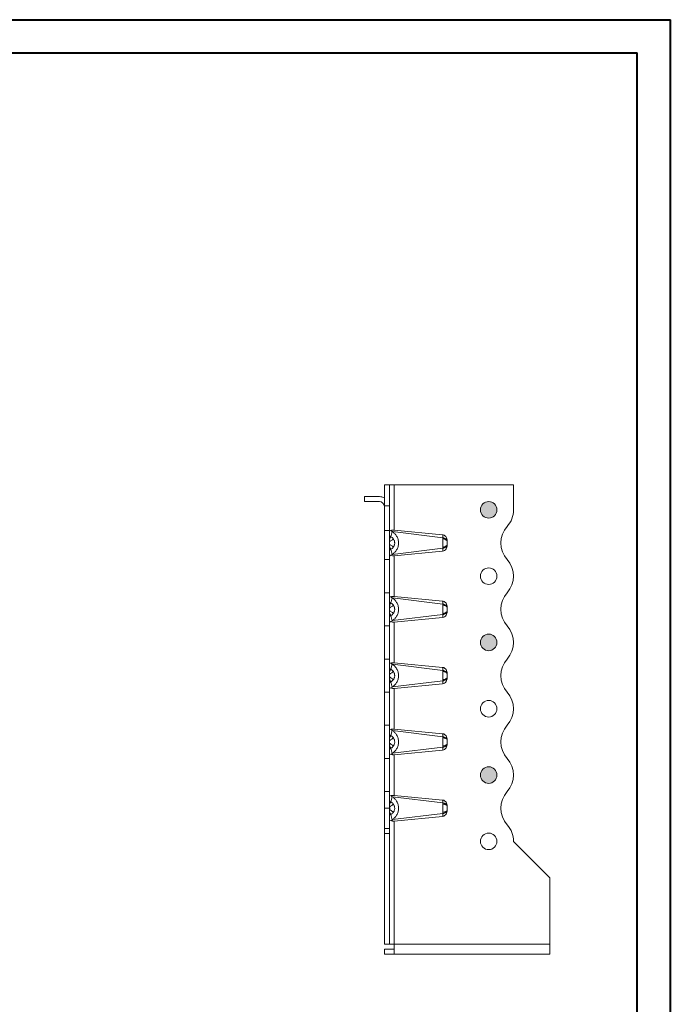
# Model space of a CAD drawing. Header units: millimetres. Extents: x 0 to 210, y 0 to 297.
# Tile 9 of 9: x 112 to 210, y 149 to 297. Entities that reach past the tile are written whole.
import ezdxf

# ---------------------------------------------------------------- set-up
doc = ezdxf.new("R2010")
doc.units = ezdxf.units.MM

msp = doc.modelspace()

# ---------------------------------------------------------------- hatches: boundary and pattern name
at = {"linetype": 'Continuous'}
h = msp.add_hatch(color=7, dxfattribs=at)
edge = h.paths.add_edge_path(flags=0)
edge.add_arc((182.66, 223.29), 1.25, 0, 360)
h = msp.add_hatch(color=7, dxfattribs=at)
edge = h.paths.add_edge_path(flags=0)
edge.add_arc((182.66, 203.29), 1.25, 0, 360)
h = msp.add_hatch(color=7, dxfattribs=at)
edge = h.paths.add_edge_path(flags=0)
edge.add_arc((182.66, 183.29), 1.25, 0, 360)

# ---------------------------------------------------------------- linework, layer by layer
at = {"color": 7, "linetype": 'Continuous', "lineweight": 40}
for p, q in [((0.08, 297.21), (210.08, 297.21)), ((210.08, 0.21), (210.08, 297.21)), ((210.08, 292.21), (210.08, 297.21)), ((10.08, 292.21), (205.08, 292.21)), ((205.08, 5.21), (205.08, 292.21))]:
    msp.add_line(p, q, dxfattribs=at)
at = {"color": 7, "linetype": 'Continuous', "lineweight": 15}
for p, q in [((166.91, 227.04), (167.66, 227.04)), ((166.91, 223.91), (166.91, 227.04)), ((167.66, 227.04), (167.66, 223.91)), ((167.66, 227.04), (168.41, 227.04)), ((168.41, 227.04), (168.41, 220.22)), ((186.41, 227.04), (168.41, 227.04)), ((186.41, 223.29), (186.41, 227.04)), ((163.91, 225.29), (163.91, 224.54)), ((166.16, 225.29), (163.91, 225.29)), ((166.16, 224.54), (163.91, 224.54)), ((167.66, 223.91), (166.91, 223.91)), ((166.91, 220.16), (166.91, 223.91)), ((167.66, 223.91), (167.66, 220.16)), ((167.66, 220.16), (166.91, 220.16)), ((166.91, 215.79), (166.91, 220.16)), ((167.66, 220.16), (167.66, 215.79)), ((168.1, 220.02), (167.9, 219.24)), ((175.73, 219.08), (168.13, 220)), ((168.41, 220.22), (175.71, 219.52)), ((167.9, 219.24), (167.66, 219.36)), ((167.66, 217.22), (167.9, 217.35)), ((167.9, 217.35), (168.1, 216.56)), ((168.13, 216.58), (175.73, 217.5)), ((175.71, 217.06), (168.41, 216.36)), ((167.66, 215.79), (166.91, 215.79)), ((166.91, 210.79), (166.91, 215.79)), ((167.66, 215.79), (167.66, 210.79)), ((168.41, 216.36), (168.41, 210.22)), ((167.66, 210.79), (166.91, 210.79)), ((166.91, 205.79), (166.91, 210.79)), ((167.66, 210.79), (167.66, 205.79)), ((168.1, 210.02), (167.9, 209.24)), ((175.73, 209.08), (168.13, 210)), ((168.41, 210.22), (175.71, 209.52)), ((167.9, 209.24), (167.66, 209.36)), ((167.66, 207.22), (167.9, 207.35)), ((167.9, 207.35), (168.1, 206.56)), ((168.13, 206.58), (175.73, 207.5)), ((175.71, 207.06), (168.41, 206.36)), ((167.66, 205.79), (166.91, 205.79)), ((166.91, 200.79), (166.91, 205.79)), ((167.66, 205.79), (167.66, 200.79)), ((168.41, 206.36), (168.41, 200.22)), ((167.66, 200.79), (166.91, 200.79)), ((166.91, 195.79), (166.91, 200.79)), ((167.66, 200.79), (167.66, 195.79)), ((167.9, 199.24), (167.66, 199.36)), ((168.1, 200.02), (167.9, 199.24)), ((175.73, 199.08), (168.13, 200)), ((168.41, 200.22), (175.71, 199.52)), ((167.66, 197.22), (167.9, 197.35)), ((167.9, 197.35), (168.1, 196.56)), ((168.13, 196.58), (175.73, 197.5)), ((175.71, 197.06), (168.41, 196.36)), ((168.41, 196.36), (168.41, 190.22)), ((167.66, 195.79), (166.91, 195.79)), ((166.91, 190.79), (166.91, 195.79)), ((167.66, 195.79), (167.66, 190.79)), ((167.66, 190.79), (166.91, 190.79)), ((166.91, 185.79), (166.91, 190.79)), ((167.66, 190.79), (167.66, 185.79)), ((168.41, 190.22), (175.71, 189.52)), ((167.9, 189.24), (167.66, 189.36)), ((168.1, 190.02), (167.9, 189.24)), ((175.73, 189.08), (168.13, 190)), ((167.66, 187.22), (167.9, 187.35)), ((167.9, 187.35), (168.1, 186.56)), ((168.13, 186.58), (175.73, 187.5)), ((167.66, 185.79), (166.91, 185.79)), ((166.91, 180.79), (166.91, 185.79)), ((167.66, 185.79), (167.66, 180.79)), ((175.71, 187.06), (168.41, 186.36)), ((168.41, 186.36), (168.41, 180.22)), ((167.66, 180.79), (166.91, 180.79)), ((166.91, 178.29), (166.91, 180.79)), ((167.66, 180.79), (167.66, 178.29)), ((168.1, 180.02), (167.9, 179.24)), ((175.73, 179.08), (168.13, 180)), ((168.41, 180.22), (175.71, 179.52)), ((166.91, 175.21), (166.91, 178.29)), ((167.66, 178.29), (166.91, 178.29)), ((167.9, 179.24), (167.66, 179.36)), ((167.66, 178.29), (167.66, 175.21)), ((167.66, 177.22), (167.9, 177.35)), ((167.9, 177.35), (168.1, 176.56)), ((168.13, 176.58), (175.73, 177.5)), ((175.71, 177.06), (168.41, 176.36)), ((168.41, 176.36), (168.41, 157.79)), ((166.91, 175.21), (167.66, 175.21)), ((166.91, 174.5), (166.91, 175.21)), ((167.66, 174.5), (166.91, 174.5)), ((166.91, 157.79), (166.91, 174.5)), ((167.66, 175.21), (167.66, 174.5)), ((167.66, 174.5), (167.66, 157.79)), ((191.91, 167.79), (186.41, 173.29)), ((191.91, 167.79), (191.91, 157.79)), ((166.91, 157.79), (167.66, 157.79)), ((167.66, 157.79), (168.41, 157.79)), ((191.91, 157.79), (168.41, 157.79)), ((168.41, 157.79), (168.41, 156.29)), ((191.91, 157.79), (191.91, 156.29)), ((166.91, 156.29), (166.91, 157.04)), ((166.91, 157.04), (168.41, 157.04)), ((168.41, 156.29), (166.91, 156.29)), ((168.41, 156.29), (191.91, 156.29))]:
    msp.add_line(p, q, dxfattribs=at)
for centre in [(182.66, 223.29), (182.66, 213.29), (182.66, 203.29), (182.66, 193.29), (182.66, 183.29), (182.66, 173.29)]:
    msp.add_circle(centre, 1.25, dxfattribs=at)
at = {"color": 7, "linetype": 'Continuous', "lineweight": 0}
for centre in [(182.66, 223.29), (182.66, 203.29), (182.66, 183.29)]:
    msp.add_circle(centre, 1.25, dxfattribs=at)
at = {"color": 7, "linetype": 'Continuous', "lineweight": 15}
for centre, radius, start, end in [((166.16, 223.79), 1.5, 60, 90), ((166.16, 223.79), 0.75, 0, 90), ((182.66, 223.29), 3.75, 318.1897, 0), ((188.25, 218.29), 3.75, 138.1897, 221.8103), ((182.66, 213.29), 3.75, 318.1897, 41.8103), ((188.25, 208.29), 3.75, 138.1897, 221.8103), ((182.66, 203.29), 3.75, 318.1897, 41.8103), ((188.25, 198.29), 3.75, 138.1897, 221.8103), ((182.66, 193.29), 3.75, 318.1897, 41.8103), ((188.25, 188.29), 3.75, 138.1897, 221.8103), ((182.66, 183.29), 3.75, 318.1897, 41.8103), ((188.25, 178.29), 3.75, 138.1897, 221.8103), ((182.66, 173.29), 3.75, 0, 41.8103)]:
    msp.add_arc(centre, radius, start, end, dxfattribs=at)
for centre, major_axis, start_param, end_param in [((168.41, 219.82), (0.749, -0.403), 2.39431, 3.183344), ((168.41, 216.77), (0.749, 0.403), 3.099842, 3.888875), ((168.41, 209.82), (0.749, -0.403), 2.39431, 3.183344), ((168.41, 206.77), (0.749, 0.403), 3.099842, 3.888875), ((168.41, 199.82), (0.749, -0.403), 2.39431, 3.183344), ((168.41, 196.77), (0.749, 0.403), 3.099842, 3.888875), ((168.41, 189.82), (0.749, -0.403), 2.39431, 3.183344), ((168.41, 186.77), (0.749, 0.403), 3.099842, 3.888875), ((168.41, 179.82), (0.749, -0.403), 2.39431, 3.183344), ((168.41, 176.77), (0.749, 0.403), 3.099842, 3.888875)]:
    msp.add_ellipse(centre, major_axis=major_axis, ratio=0.07772, start_param=start_param, end_param=end_param, dxfattribs=at)
for points, knots in [([(167.88, 220.15), (167.92, 220.17), (167.96, 220.18), (168.04, 220.2), (168.08, 220.21), (168.21, 220.23), (168.31, 220.23), (168.41, 220.22)], [0, 0, 0, 0, 0.25, 0.25, 0.5, 0.5, 1, 1, 1, 1]), ([(168.13, 216.58), (168.19, 216.63), (168.25, 216.67), (168.36, 216.76), (168.42, 216.82), (168.58, 216.98), (168.68, 217.11), (168.81, 217.32), (168.85, 217.4), (168.92, 217.56), (168.95, 217.64), (169.01, 217.82), (169.03, 217.91), (169.05, 218.1), (169.06, 218.19), (169.06, 218.38), (169.05, 218.48), (169.03, 218.67), (169.01, 218.76), (168.96, 218.93), (168.93, 219.02), (168.85, 219.18), (168.81, 219.26), (168.68, 219.48), (168.59, 219.6), (168.42, 219.77), (168.36, 219.82), (168.25, 219.92), (168.19, 219.96), (168.13, 220)], [0, 0, 0, 0, 0.0625, 0.0625, 0.125, 0.125, 0.25, 0.25, 0.3125, 0.3125, 0.375, 0.375, 0.4375, 0.4375, 0.5, 0.5, 0.5625, 0.5625, 0.625, 0.625, 0.6875, 0.6875, 0.75, 0.75, 0.875, 0.875, 0.9375, 0.9375, 1, 1, 1, 1]), ([(167.9, 219.24), (167.89, 219.23), (167.86, 219.17), (167.77, 219), (167.7, 218.86), (167.66, 218.79)], [0, 0, 0, 0, 0.2857143, 0.5714286, 0.7743368, 0.7743368, 0.7743368, 0.7743368]), ([(168.28, 218.89), (168.28, 218.88), (168.23, 218.85), (168.06, 218.74), (167.86, 218.6), (167.73, 218.52), (167.66, 218.47)], [0, 0, 0, 0, 0.285714, 0.571429, 0.785714, 1, 1, 1, 1]), ([(168.28, 218.89), (168.26, 218.93), (168.2, 219.01), (168.07, 219.13), (167.96, 219.2), (167.9, 219.24)], [-0.03148795, -0.03148795, -0.03148795, -0.03148795, -0.02246352, -0.01343908, 0.00000001, 0.00000001, 0.00000001, 0.00000001]), ([(168.28, 217.7), (168.32, 217.75), (168.38, 217.85), (168.44, 218.03), (168.47, 218.2), (168.47, 218.35), (168.45, 218.47), (168.43, 218.56), (168.39, 218.7), (168.33, 218.81), (168.28, 218.89)], [-0.10675045, -0.10675045, -0.10675045, -0.10675045, -0.09599928, -0.0852481, -0.07449692, -0.06374574, -0.05837015, -0.05299456, -0.04761897, -0.03149221, -0.03149221, -0.03149221, -0.03149221]), ([(175.71, 219.52), (175.72, 219.47), (175.72, 219.42), (175.72, 219.32), (175.72, 219.27), (175.72, 219.2), (175.72, 219.17), (175.73, 219.12), (175.73, 219.1), (175.73, 219.08)], [-0.126791, -0.126791, -0.126791, -0.126791, -0.0817802, -0.0817802, -0.0412071, -0.0412071, -0.0158489, -0.0158489, 0, 0, 0, 0]), ([(175.71, 219.52), (175.77, 219.52), (175.82, 219.51), (175.91, 219.47), (175.96, 219.44), (176.04, 219.38), (176.08, 219.35), (176.15, 219.27), (176.19, 219.23), (176.27, 219.11), (176.31, 219.01), (176.38, 218.82), (176.4, 218.71), (176.41, 218.61)], [0, 0, 0, 0, 0.125, 0.125, 0.25, 0.25, 0.375, 0.375, 0.5, 0.5, 0.75, 0.75, 1, 1, 1, 1]), ([(175.73, 219.08), (175.73, 219.07), (175.73, 219.05), (175.73, 219.02), (175.73, 218.97), (175.73, 218.94), (175.73, 218.92)], [0, 0, 0, 0, 0.165455, 0.391316, 0.695873, 1, 1, 1, 1]), ([(175.73, 219.08), (175.91, 219.07), (176.24, 218.96), (176.39, 218.72), (176.41, 218.61)], [0, 0, 0, 0, 0.5, 0.9184242, 0.9184242, 0.9184242, 0.9184242]), ([(175.73, 218.92), (175.73, 218.87), (175.73, 218.77), (175.73, 218.62), (175.73, 218.5), (175.73, 218.44), (175.73, 218.34), (175.73, 218.23), (175.73, 218.1), (175.73, 217.97), (175.73, 217.82), (175.73, 217.71), (175.73, 217.67)], [-0.09692135, -0.09692135, -0.09692135, -0.09692135, -0.08573721, -0.07455307, -0.068961, -0.06616497, -0.06336893, -0.05218479, -0.04659272, -0.04100065, -0.02981651, -0.01863237, -0.01863237, -0.01863237, -0.01863237]), ([(175.73, 218.92), (175.73, 218.92), (175.75, 218.92), (175.77, 218.92), (175.82, 218.91), (175.88, 218.9), (175.96, 218.89), (176.1, 218.84), (176.26, 218.76), (176.39, 218.62), (176.41, 218.52), (176.41, 218.48)], [0, 0, 0, 0, 0.017857, 0.035714, 0.071429, 0.142857, 0.214286, 0.285714, 0.571429, 0.785714, 1, 1, 1, 1]), ([(176.41, 218.48), (176.41, 218.49), (176.41, 218.5), (176.41, 218.51), (176.41, 218.53), (176.41, 218.54), (176.41, 218.56), (176.41, 218.58), (176.41, 218.59), (176.41, 218.61)], [0, 0, 0, 0, 0.0000670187, 0.0000670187, 0.0000670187, 0.0001676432, 0.0001676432, 0.0001676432, 0.0002683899, 0.0002683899, 0.0002683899, 0.0002683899]), ([(176.41, 218.11), (176.41, 218.12), (176.41, 218.16), (176.41, 218.2), (176.41, 218.24), (176.41, 218.27), (176.41, 218.31), (176.41, 218.34), (176.41, 218.35), (176.41, 218.39), (176.41, 218.43), (176.41, 218.46), (176.41, 218.48)], [-0.09692135, -0.09692135, -0.09692135, -0.09692135, -0.08573721, -0.07455307, -0.068961, -0.06336893, -0.05218479, -0.04938876, -0.04659272, -0.04100065, -0.02981651, -0.01863237, -0.01863237, -0.01863237, -0.01863237]), ([(168.28, 217.7), (168.28, 217.7), (168.23, 217.74), (168.06, 217.85), (167.86, 217.98), (167.73, 218.07), (167.66, 218.11)], [0, 0, 0, 0, 0.285714, 0.571429, 0.785714, 1, 1, 1, 1]), ([(167.66, 217.79), (167.7, 217.73), (167.77, 217.59), (167.86, 217.42), (167.89, 217.36), (167.9, 217.35)], [0, 0, 0, 0, 0.2029083, 0.4886225, 0.7743368, 0.7743368, 0.7743368, 0.7743368]), ([(167.9, 217.35), (167.96, 217.39), (168.07, 217.46), (168.19, 217.58), (168.26, 217.66), (168.28, 217.7)], [-0.03148796, -0.03148796, -0.03148796, -0.03148796, -0.01807564, -0.00903782, 0, 0, 0, 0]), ([(176.41, 217.98), (176.4, 217.87), (176.38, 217.77), (176.31, 217.58), (176.27, 217.48), (176.16, 217.31), (176.09, 217.23), (175.92, 217.11), (175.82, 217.07), (175.71, 217.06)], [0, 0, 0, 0, 0.25, 0.25, 0.5, 0.5, 0.75, 0.75, 1, 1, 1, 1]), ([(175.73, 217.5), (175.73, 217.48), (175.73, 217.47), (175.72, 217.42), (175.72, 217.39), (175.72, 217.31), (175.72, 217.27), (175.72, 217.17), (175.72, 217.11), (175.71, 217.06)], [-0.126791, -0.126791, -0.126791, -0.126791, -0.1109421, -0.1109421, -0.0855839, -0.0855839, -0.0450108, -0.0450108, 0, 0, 0, 0]), ([(176.41, 218.11), (176.41, 218.06), (176.39, 217.97), (176.26, 217.83), (176.1, 217.74), (175.96, 217.7), (175.88, 217.68), (175.82, 217.67), (175.77, 217.67), (175.75, 217.67), (175.73, 217.67), (175.73, 217.67)], [0, 0, 0, 0, 0.214286, 0.428571, 0.714286, 0.785714, 0.857143, 0.928571, 0.964286, 0.982143, 1, 1, 1, 1]), ([(176.41, 217.98), (176.39, 217.86), (176.24, 217.63), (175.91, 217.51), (175.73, 217.5)], [0, 0, 0, 0, 0.4184242, 0.9184242, 0.9184242, 0.9184242, 0.9184242]), ([(175.73, 217.67), (175.73, 217.65), (175.73, 217.62), (175.73, 217.56), (175.73, 217.52), (175.73, 217.5)], [0, 0, 0, 0, 0.2787042, 0.6087102, 1, 1, 1, 1]), ([(176.41, 217.98), (176.41, 218), (176.41, 218.02), (176.41, 218.04), (176.41, 218.05), (176.41, 218.07), (176.41, 218.08), (176.41, 218.09), (176.41, 218.1), (176.41, 218.11)], [0, 0, 0, 0, 0.00013404, 0.00013404, 0.00013404, 0.0002011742, 0.0002011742, 0.0002011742, 0.000268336, 0.000268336, 0.000268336, 0.000268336]), ([(168.41, 216.36), (168.36, 216.36), (168.31, 216.36), (168.22, 216.36), (168.17, 216.36), (168.03, 216.38), (167.95, 216.4), (167.88, 216.43)], [0, 0, 0, 0, 0.25, 0.25, 0.5, 0.5, 1, 1, 1, 1]), ([(167.88, 210.15), (167.92, 210.17), (167.96, 210.18), (168.04, 210.2), (168.08, 210.21), (168.21, 210.23), (168.31, 210.23), (168.41, 210.22)], [0, 0, 0, 0, 0.25, 0.25, 0.5, 0.5, 1, 1, 1, 1]), ([(168.13, 206.58), (168.19, 206.63), (168.25, 206.67), (168.36, 206.76), (168.42, 206.82), (168.58, 206.98), (168.68, 207.11), (168.81, 207.32), (168.85, 207.4), (168.92, 207.56), (168.95, 207.64), (169.01, 207.82), (169.03, 207.91), (169.05, 208.1), (169.06, 208.19), (169.06, 208.38), (169.05, 208.48), (169.03, 208.67), (169.01, 208.76), (168.96, 208.93), (168.93, 209.02), (168.85, 209.18), (168.81, 209.26), (168.68, 209.48), (168.59, 209.6), (168.42, 209.77), (168.36, 209.82), (168.25, 209.92), (168.19, 209.96), (168.13, 210)], [0, 0, 0, 0, 0.0625, 0.0625, 0.125, 0.125, 0.25, 0.25, 0.3125, 0.3125, 0.375, 0.375, 0.4375, 0.4375, 0.5, 0.5, 0.5625, 0.5625, 0.625, 0.625, 0.6875, 0.6875, 0.75, 0.75, 0.875, 0.875, 0.9375, 0.9375, 1, 1, 1, 1]), ([(175.71, 209.52), (175.72, 209.47), (175.72, 209.42), (175.72, 209.32), (175.72, 209.27), (175.72, 209.2), (175.72, 209.17), (175.73, 209.12), (175.73, 209.1), (175.73, 209.08)], [-0.126791, -0.126791, -0.126791, -0.126791, -0.0817802, -0.0817802, -0.0412071, -0.0412071, -0.0158489, -0.0158489, 0, 0, 0, 0]), ([(175.71, 209.52), (175.77, 209.52), (175.82, 209.51), (175.91, 209.47), (175.96, 209.44), (176.04, 209.38), (176.08, 209.35), (176.15, 209.27), (176.19, 209.23), (176.27, 209.11), (176.31, 209.01), (176.38, 208.82), (176.4, 208.71), (176.41, 208.61)], [0, 0, 0, 0, 0.125, 0.125, 0.25, 0.25, 0.375, 0.375, 0.5, 0.5, 0.75, 0.75, 1, 1, 1, 1]), ([(167.9, 209.24), (167.89, 209.23), (167.86, 209.17), (167.77, 209), (167.7, 208.86), (167.66, 208.79)], [0, 0, 0, 0, 0.2857143, 0.5714286, 0.7743369, 0.7743369, 0.7743369, 0.7743369]), ([(168.28, 208.89), (168.28, 208.88), (168.23, 208.85), (168.06, 208.74), (167.86, 208.6), (167.73, 208.52), (167.66, 208.47)], [0, 0, 0, 0, 0.285714, 0.571429, 0.785714, 1, 1, 1, 1]), ([(167.66, 208.11), (167.73, 208.07), (167.86, 207.98), (168.06, 207.85), (168.23, 207.74), (168.28, 207.7), (168.28, 207.7)], [0, 0, 0, 0, 0.214286, 0.428571, 0.714286, 1, 1, 1, 1]), ([(168.28, 208.89), (168.24, 208.95), (168.13, 209.09), (167.99, 209.19), (167.9, 209.24)], [-0.03148795, -0.03148795, -0.03148795, -0.03148795, -0.0179513, 0.00000001, 0.00000001, 0.00000001, 0.00000001]), ([(168.28, 207.7), (168.32, 207.75), (168.38, 207.85), (168.44, 208.03), (168.47, 208.2), (168.47, 208.35), (168.45, 208.47), (168.43, 208.56), (168.39, 208.7), (168.33, 208.81), (168.28, 208.89)], [-0.10675045, -0.10675045, -0.10675045, -0.10675045, -0.09599928, -0.0852481, -0.07449692, -0.06374574, -0.05837015, -0.05299456, -0.04761897, -0.03149221, -0.03149221, -0.03149221, -0.03149221]), ([(176.41, 207.98), (176.4, 207.87), (176.38, 207.77), (176.31, 207.58), (176.27, 207.48), (176.16, 207.31), (176.09, 207.23), (175.92, 207.11), (175.82, 207.07), (175.71, 207.06)], [0, 0, 0, 0, 0.25, 0.25, 0.5, 0.5, 0.75, 0.75, 1, 1, 1, 1]), ([(175.73, 209.08), (175.73, 209.07), (175.73, 209.05), (175.73, 209.02), (175.73, 208.97), (175.73, 208.94), (175.73, 208.92)], [0, 0, 0, 0, 0.165455, 0.391316, 0.695883, 1, 1, 1, 1]), ([(175.73, 209.08), (175.91, 209.07), (176.24, 208.96), (176.39, 208.72), (176.41, 208.61)], [0, 0, 0, 0, 0.5, 0.9184242, 0.9184242, 0.9184242, 0.9184242]), ([(175.73, 208.92), (175.73, 208.87), (175.73, 208.77), (175.73, 208.62), (175.73, 208.5), (175.73, 208.44), (175.73, 208.34), (175.73, 208.23), (175.73, 208.1), (175.73, 207.97), (175.73, 207.82), (175.73, 207.71), (175.73, 207.67)], [-0.09692135, -0.09692135, -0.09692135, -0.09692135, -0.08573721, -0.07455307, -0.068961, -0.06616497, -0.06336893, -0.05218479, -0.04659272, -0.04100065, -0.02981651, -0.01863237, -0.01863237, -0.01863237, -0.01863237]), ([(175.73, 208.92), (175.73, 208.92), (175.75, 208.92), (175.77, 208.92), (175.82, 208.91), (175.88, 208.9), (175.96, 208.89), (176.1, 208.84), (176.26, 208.76), (176.39, 208.62), (176.41, 208.52), (176.41, 208.48)], [0, 0, 0, 0, 0.017857, 0.035714, 0.071429, 0.142857, 0.214286, 0.285714, 0.571429, 0.785714, 1, 1, 1, 1]), ([(176.41, 208.11), (176.41, 208.06), (176.39, 207.97), (176.26, 207.83), (176.1, 207.74), (175.96, 207.7), (175.88, 207.68), (175.82, 207.67), (175.77, 207.67), (175.75, 207.67), (175.73, 207.67), (175.73, 207.67)], [0, 0, 0, 0, 0.214286, 0.428571, 0.714286, 0.785714, 0.857143, 0.928571, 0.964286, 0.982143, 1, 1, 1, 1]), ([(176.41, 207.98), (176.39, 207.86), (176.24, 207.63), (175.91, 207.51), (175.73, 207.5)], [0, 0, 0, 0, 0.4184242, 0.9184242, 0.9184242, 0.9184242, 0.9184242]), ([(176.41, 208.48), (176.41, 208.49), (176.41, 208.5), (176.41, 208.51), (176.41, 208.53), (176.41, 208.54), (176.41, 208.56), (176.41, 208.58), (176.41, 208.59), (176.41, 208.61)], [0, 0, 0, 0, 0.0000670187, 0.0000670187, 0.0000670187, 0.0001676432, 0.0001676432, 0.0001676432, 0.0002683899, 0.0002683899, 0.0002683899, 0.0002683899]), ([(176.41, 208.11), (176.41, 208.12), (176.41, 208.16), (176.41, 208.2), (176.41, 208.24), (176.41, 208.27), (176.41, 208.31), (176.41, 208.34), (176.41, 208.35), (176.41, 208.39), (176.41, 208.43), (176.41, 208.46), (176.41, 208.48)], [-0.09692135, -0.09692135, -0.09692135, -0.09692135, -0.08573721, -0.07455307, -0.068961, -0.06336893, -0.05218479, -0.04938876, -0.04659272, -0.04100065, -0.02981651, -0.01863237, -0.01863237, -0.01863237, -0.01863237]), ([(176.41, 207.98), (176.41, 208), (176.41, 208.02), (176.41, 208.04), (176.41, 208.05), (176.41, 208.07), (176.41, 208.08), (176.41, 208.09), (176.41, 208.1), (176.41, 208.11)], [0, 0, 0, 0, 0.00013404, 0.00013404, 0.00013404, 0.0002011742, 0.0002011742, 0.0002011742, 0.000268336, 0.000268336, 0.000268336, 0.000268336]), ([(167.66, 207.79), (167.7, 207.73), (167.77, 207.59), (167.86, 207.42), (167.89, 207.36), (167.9, 207.35)], [0, 0, 0, 0, 0.2029134, 0.4886277, 0.774342, 0.774342, 0.774342, 0.774342]), ([(168.41, 206.36), (168.36, 206.36), (168.31, 206.36), (168.22, 206.36), (168.17, 206.36), (168.03, 206.38), (167.95, 206.4), (167.88, 206.43)], [0, 0, 0, 0, 0.25, 0.25, 0.5, 0.5, 1, 1, 1, 1]), ([(167.9, 207.35), (167.98, 207.39), (168.12, 207.49), (168.24, 207.63), (168.28, 207.7)], [-0.03148795, -0.03148795, -0.03148795, -0.03148795, -0.01574397, 0, 0, 0, 0]), ([(175.73, 207.5), (175.73, 207.48), (175.73, 207.47), (175.72, 207.42), (175.72, 207.39), (175.72, 207.31), (175.72, 207.27), (175.72, 207.17), (175.72, 207.11), (175.71, 207.06)], [-0.126791, -0.126791, -0.126791, -0.126791, -0.1109421, -0.1109421, -0.0855839, -0.0855839, -0.0450108, -0.0450108, 0, 0, 0, 0]), ([(175.73, 207.67), (175.73, 207.65), (175.73, 207.62), (175.73, 207.56), (175.73, 207.52), (175.73, 207.5)], [0, 0, 0, 0, 0.2787047, 0.6087107, 1, 1, 1, 1]), ([(167.9, 199.24), (167.89, 199.23), (167.86, 199.17), (167.77, 199), (167.7, 198.86), (167.66, 198.79)], [0, 0, 0, 0, 0.2857143, 0.5714286, 0.7743371, 0.7743371, 0.7743371, 0.7743371]), ([(167.88, 200.15), (167.92, 200.17), (167.96, 200.18), (168.04, 200.2), (168.08, 200.21), (168.21, 200.23), (168.31, 200.23), (168.41, 200.22)], [0, 0, 0, 0, 0.25, 0.25, 0.5, 0.5, 1, 1, 1, 1]), ([(168.28, 198.89), (168.26, 198.93), (168.2, 199.01), (168.07, 199.13), (167.96, 199.2), (167.9, 199.24)], [-0.03148795, -0.03148795, -0.03148795, -0.03148795, -0.02246352, -0.01343908, 0.00000001, 0.00000001, 0.00000001, 0.00000001]), ([(168.13, 196.58), (168.19, 196.63), (168.25, 196.67), (168.36, 196.76), (168.42, 196.82), (168.58, 196.98), (168.68, 197.11), (168.81, 197.32), (168.85, 197.4), (168.92, 197.56), (168.95, 197.64), (169.01, 197.82), (169.03, 197.91), (169.05, 198.1), (169.06, 198.19), (169.06, 198.38), (169.05, 198.48), (169.03, 198.67), (169.01, 198.76), (168.96, 198.93), (168.93, 199.02), (168.85, 199.18), (168.81, 199.26), (168.68, 199.48), (168.59, 199.6), (168.42, 199.77), (168.36, 199.82), (168.25, 199.92), (168.19, 199.96), (168.13, 200)], [0, 0, 0, 0, 0.0625, 0.0625, 0.125, 0.125, 0.25, 0.25, 0.3125, 0.3125, 0.375, 0.375, 0.4375, 0.4375, 0.5, 0.5, 0.5625, 0.5625, 0.625, 0.625, 0.6875, 0.6875, 0.75, 0.75, 0.875, 0.875, 0.9375, 0.9375, 1, 1, 1, 1]), ([(175.71, 199.52), (175.72, 199.47), (175.72, 199.42), (175.72, 199.32), (175.72, 199.27), (175.72, 199.2), (175.72, 199.17), (175.73, 199.12), (175.73, 199.1), (175.73, 199.08)], [-0.126791, -0.126791, -0.126791, -0.126791, -0.0817802, -0.0817802, -0.0412071, -0.0412071, -0.0158489, -0.0158489, 0, 0, 0, 0]), ([(175.71, 199.52), (175.77, 199.52), (175.82, 199.51), (175.91, 199.47), (175.96, 199.44), (176.04, 199.38), (176.08, 199.35), (176.15, 199.27), (176.19, 199.23), (176.27, 199.11), (176.31, 199.01), (176.38, 198.82), (176.4, 198.71), (176.41, 198.61)], [0, 0, 0, 0, 0.125, 0.125, 0.25, 0.25, 0.375, 0.375, 0.5, 0.5, 0.75, 0.75, 1, 1, 1, 1]), ([(175.73, 199.08), (175.73, 199.07), (175.73, 199.05), (175.73, 199.02), (175.73, 198.97), (175.73, 198.94), (175.73, 198.92)], [0, 0, 0, 0, 0.165455, 0.391316, 0.695883, 1, 1, 1, 1]), ([(175.73, 199.08), (175.91, 199.07), (176.24, 198.96), (176.39, 198.72), (176.41, 198.61)], [0, 0, 0, 0, 0.5, 0.9184242, 0.9184242, 0.9184242, 0.9184242]), ([(168.28, 198.89), (168.28, 198.88), (168.23, 198.85), (168.06, 198.74), (167.86, 198.6), (167.73, 198.52), (167.66, 198.47)], [0, 0, 0, 0, 0.285714, 0.571429, 0.785714, 1, 1, 1, 1]), ([(168.28, 197.7), (168.28, 197.7), (168.23, 197.74), (168.06, 197.85), (167.86, 197.98), (167.73, 198.07), (167.66, 198.11)], [0, 0, 0, 0, 0.285714, 0.571429, 0.785714, 1, 1, 1, 1]), ([(167.66, 197.79), (167.7, 197.73), (167.77, 197.59), (167.86, 197.42), (167.89, 197.36), (167.9, 197.35)], [0, 0, 0, 0, 0.2029085, 0.4886228, 0.7743371, 0.7743371, 0.7743371, 0.7743371]), ([(167.9, 197.35), (167.96, 197.39), (168.07, 197.46), (168.19, 197.58), (168.26, 197.66), (168.28, 197.7)], [-0.03148796, -0.03148796, -0.03148796, -0.03148796, -0.01807564, -0.00903782, 0, 0, 0, 0]), ([(168.28, 197.7), (168.32, 197.75), (168.38, 197.85), (168.44, 198.03), (168.47, 198.2), (168.47, 198.35), (168.45, 198.47), (168.43, 198.56), (168.39, 198.7), (168.33, 198.81), (168.28, 198.89)], [-0.10675045, -0.10675045, -0.10675045, -0.10675045, -0.09599928, -0.0852481, -0.07449692, -0.06374574, -0.05837015, -0.05299456, -0.04761897, -0.03149221, -0.03149221, -0.03149221, -0.03149221]), ([(176.41, 197.98), (176.4, 197.87), (176.38, 197.77), (176.31, 197.58), (176.27, 197.48), (176.16, 197.31), (176.09, 197.23), (175.92, 197.11), (175.82, 197.07), (175.71, 197.06)], [0, 0, 0, 0, 0.25, 0.25, 0.5, 0.5, 0.75, 0.75, 1, 1, 1, 1]), ([(175.73, 198.92), (175.73, 198.87), (175.73, 198.77), (175.73, 198.62), (175.73, 198.5), (175.73, 198.44), (175.73, 198.34), (175.73, 198.23), (175.73, 198.1), (175.73, 197.97), (175.73, 197.82), (175.73, 197.71), (175.73, 197.67)], [-0.09692135, -0.09692135, -0.09692135, -0.09692135, -0.08573721, -0.07455307, -0.068961, -0.06616497, -0.06336893, -0.05218479, -0.04659272, -0.04100065, -0.02981651, -0.01863237, -0.01863237, -0.01863237, -0.01863237]), ([(175.73, 198.92), (175.73, 198.92), (175.75, 198.92), (175.77, 198.92), (175.82, 198.91), (175.88, 198.9), (175.96, 198.89), (176.1, 198.84), (176.26, 198.76), (176.39, 198.62), (176.41, 198.52), (176.41, 198.48)], [0, 0, 0, 0, 0.017857, 0.035714, 0.071429, 0.142857, 0.214286, 0.285714, 0.571429, 0.785714, 1, 1, 1, 1]), ([(176.41, 198.11), (176.41, 198.06), (176.39, 197.97), (176.26, 197.83), (176.1, 197.74), (175.96, 197.7), (175.88, 197.68), (175.82, 197.67), (175.77, 197.67), (175.75, 197.67), (175.73, 197.67), (175.73, 197.67)], [0, 0, 0, 0, 0.214286, 0.428571, 0.714286, 0.785714, 0.857143, 0.928571, 0.964286, 0.982143, 1, 1, 1, 1]), ([(176.41, 197.98), (176.39, 197.86), (176.24, 197.63), (175.91, 197.51), (175.73, 197.5)], [0, 0, 0, 0, 0.4184242, 0.9184242, 0.9184242, 0.9184242, 0.9184242]), ([(175.73, 197.67), (175.73, 197.65), (175.73, 197.61), (175.73, 197.56), (175.73, 197.52), (175.73, 197.5)], [0, 0, 0, 0, 0.304224, 0.608708, 1, 1, 1, 1]), ([(176.41, 198.48), (176.41, 198.49), (176.41, 198.5), (176.41, 198.51), (176.41, 198.53), (176.41, 198.54), (176.41, 198.56), (176.41, 198.58), (176.41, 198.59), (176.41, 198.61)], [0, 0, 0, 0, 0.0000670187, 0.0000670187, 0.0000670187, 0.0001676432, 0.0001676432, 0.0001676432, 0.0002683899, 0.0002683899, 0.0002683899, 0.0002683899]), ([(176.41, 198.11), (176.41, 198.12), (176.41, 198.16), (176.41, 198.2), (176.41, 198.24), (176.41, 198.27), (176.41, 198.31), (176.41, 198.34), (176.41, 198.35), (176.41, 198.39), (176.41, 198.43), (176.41, 198.46), (176.41, 198.48)], [-0.09692135, -0.09692135, -0.09692135, -0.09692135, -0.08573721, -0.07455307, -0.068961, -0.06336893, -0.05218479, -0.04938876, -0.04659272, -0.04100065, -0.02981651, -0.01863237, -0.01863237, -0.01863237, -0.01863237]), ([(176.41, 197.98), (176.41, 198), (176.41, 198.02), (176.41, 198.04), (176.41, 198.05), (176.41, 198.07), (176.41, 198.08), (176.41, 198.09), (176.41, 198.1), (176.41, 198.11)], [0, 0, 0, 0, 0.00013404, 0.00013404, 0.00013404, 0.0002011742, 0.0002011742, 0.0002011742, 0.000268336, 0.000268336, 0.000268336, 0.000268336]), ([(168.41, 196.36), (168.36, 196.36), (168.31, 196.36), (168.22, 196.36), (168.17, 196.36), (168.03, 196.38), (167.95, 196.4), (167.88, 196.43)], [0, 0, 0, 0, 0.25, 0.25, 0.5, 0.5, 1, 1, 1, 1]), ([(175.73, 197.5), (175.73, 197.48), (175.73, 197.47), (175.72, 197.42), (175.72, 197.39), (175.72, 197.31), (175.72, 197.27), (175.72, 197.17), (175.72, 197.11), (175.71, 197.06)], [-0.126791, -0.126791, -0.126791, -0.126791, -0.1109421, -0.1109421, -0.0855839, -0.0855839, -0.0450108, -0.0450108, 0, 0, 0, 0]), ([(167.88, 190.15), (167.92, 190.17), (167.96, 190.18), (168.04, 190.2), (168.08, 190.21), (168.21, 190.23), (168.31, 190.23), (168.41, 190.22)], [0, 0, 0, 0, 0.25, 0.25, 0.5, 0.5, 1, 1, 1, 1]), ([(167.9, 189.24), (167.89, 189.23), (167.86, 189.17), (167.77, 189), (167.7, 188.86), (167.66, 188.79)], [0, 0, 0, 0, 0.2857143, 0.5714286, 0.7743372, 0.7743372, 0.7743372, 0.7743372]), ([(168.28, 188.89), (168.28, 188.88), (168.23, 188.85), (168.06, 188.74), (167.86, 188.6), (167.73, 188.52), (167.66, 188.47)], [0, 0, 0, 0, 0.285714, 0.571429, 0.785714, 1, 1, 1, 1]), ([(168.28, 188.89), (168.24, 188.95), (168.13, 189.09), (167.99, 189.19), (167.9, 189.24)], [-0.03148795, -0.03148795, -0.03148795, -0.03148795, -0.0179513, 0.00000001, 0.00000001, 0.00000001, 0.00000001]), ([(168.13, 186.58), (168.19, 186.63), (168.25, 186.67), (168.36, 186.76), (168.42, 186.82), (168.58, 186.98), (168.68, 187.11), (168.81, 187.32), (168.85, 187.4), (168.92, 187.56), (168.95, 187.64), (169.01, 187.82), (169.03, 187.91), (169.05, 188.1), (169.06, 188.19), (169.06, 188.38), (169.05, 188.48), (169.03, 188.67), (169.01, 188.76), (168.96, 188.93), (168.93, 189.02), (168.85, 189.18), (168.81, 189.26), (168.68, 189.48), (168.59, 189.6), (168.42, 189.77), (168.36, 189.82), (168.25, 189.92), (168.19, 189.96), (168.13, 190)], [0, 0, 0, 0, 0.0625, 0.0625, 0.125, 0.125, 0.25, 0.25, 0.3125, 0.3125, 0.375, 0.375, 0.4375, 0.4375, 0.5, 0.5, 0.5625, 0.5625, 0.625, 0.625, 0.6875, 0.6875, 0.75, 0.75, 0.875, 0.875, 0.9375, 0.9375, 1, 1, 1, 1]), ([(168.28, 187.7), (168.32, 187.75), (168.38, 187.85), (168.44, 188.03), (168.47, 188.2), (168.47, 188.35), (168.45, 188.47), (168.43, 188.56), (168.39, 188.7), (168.33, 188.81), (168.28, 188.89)], [-0.10675045, -0.10675045, -0.10675045, -0.10675045, -0.09599928, -0.0852481, -0.07449692, -0.06374574, -0.05837015, -0.05299456, -0.04761897, -0.03149221, -0.03149221, -0.03149221, -0.03149221]), ([(175.71, 189.52), (175.72, 189.47), (175.72, 189.42), (175.72, 189.32), (175.72, 189.27), (175.72, 189.2), (175.72, 189.17), (175.73, 189.12), (175.73, 189.1), (175.73, 189.08)], [-0.126791, -0.126791, -0.126791, -0.126791, -0.0817802, -0.0817802, -0.0412071, -0.0412071, -0.0158489, -0.0158489, 0, 0, 0, 0]), ([(175.71, 189.52), (175.77, 189.52), (175.82, 189.51), (175.91, 189.47), (175.96, 189.44), (176.04, 189.38), (176.08, 189.35), (176.15, 189.27), (176.19, 189.23), (176.27, 189.11), (176.31, 189.01), (176.38, 188.82), (176.4, 188.71), (176.41, 188.61)], [0, 0, 0, 0, 0.125, 0.125, 0.25, 0.25, 0.375, 0.375, 0.5, 0.5, 0.75, 0.75, 1, 1, 1, 1]), ([(175.73, 189.08), (175.73, 189.07), (175.73, 189.05), (175.73, 189.02), (175.73, 188.97), (175.73, 188.94), (175.73, 188.92)], [0, 0, 0, 0, 0.1654558, 0.3913157, 0.6959169, 1, 1, 1, 1]), ([(175.73, 189.08), (175.91, 189.07), (176.24, 188.96), (176.39, 188.72), (176.41, 188.61)], [0, 0, 0, 0, 0.5, 0.9184242, 0.9184242, 0.9184242, 0.9184242]), ([(175.73, 188.92), (175.73, 188.87), (175.73, 188.77), (175.73, 188.62), (175.73, 188.49), (175.73, 188.36), (175.73, 188.19), (175.73, 188), (175.73, 187.82), (175.73, 187.71), (175.73, 187.67)], [-0.09692135, -0.09692135, -0.09692135, -0.09692135, -0.08573721, -0.07455307, -0.068961, -0.06336893, -0.05218479, -0.04100065, -0.02981651, -0.01863237, -0.01863237, -0.01863237, -0.01863237]), ([(175.73, 188.92), (175.73, 188.92), (175.75, 188.92), (175.77, 188.92), (175.82, 188.91), (175.88, 188.9), (175.96, 188.89), (176.1, 188.84), (176.26, 188.76), (176.39, 188.62), (176.41, 188.52), (176.41, 188.48)], [0, 0, 0, 0, 0.017857, 0.035714, 0.071429, 0.142857, 0.214286, 0.285714, 0.571429, 0.785714, 1, 1, 1, 1]), ([(176.41, 188.48), (176.41, 188.49), (176.41, 188.5), (176.41, 188.51), (176.41, 188.53), (176.41, 188.54), (176.41, 188.56), (176.41, 188.58), (176.41, 188.59), (176.41, 188.61)], [0, 0, 0, 0, 0.0000670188, 0.0000670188, 0.0000670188, 0.0001676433, 0.0001676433, 0.0001676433, 0.00026839, 0.00026839, 0.00026839, 0.00026839]), ([(167.66, 188.11), (167.73, 188.07), (167.86, 187.98), (168.06, 187.85), (168.23, 187.74), (168.28, 187.7), (168.28, 187.7)], [0, 0, 0, 0, 0.214286, 0.428571, 0.714286, 1, 1, 1, 1]), ([(167.66, 187.79), (167.7, 187.73), (167.77, 187.59), (167.86, 187.42), (167.89, 187.36), (167.9, 187.35)], [0, 0, 0, 0, 0.2029136, 0.4886279, 0.7743422, 0.7743422, 0.7743422, 0.7743422]), ([(167.9, 187.35), (167.98, 187.39), (168.12, 187.49), (168.24, 187.63), (168.28, 187.7)], [-0.03148795, -0.03148795, -0.03148795, -0.03148795, -0.01574397, 0, 0, 0, 0]), ([(176.41, 187.98), (176.4, 187.87), (176.38, 187.77), (176.31, 187.58), (176.27, 187.48), (176.16, 187.31), (176.09, 187.23), (175.92, 187.11), (175.82, 187.07), (175.71, 187.06)], [0, 0, 0, 0, 0.25, 0.25, 0.5, 0.5, 0.75, 0.75, 1, 1, 1, 1]), ([(175.73, 187.5), (175.73, 187.48), (175.73, 187.47), (175.72, 187.42), (175.72, 187.39), (175.72, 187.31), (175.72, 187.27), (175.72, 187.17), (175.72, 187.11), (175.71, 187.06)], [-0.126791, -0.126791, -0.126791, -0.126791, -0.1109421, -0.1109421, -0.0855839, -0.0855839, -0.0450108, -0.0450108, 0, 0, 0, 0]), ([(176.41, 188.11), (176.41, 188.06), (176.39, 187.97), (176.26, 187.83), (176.1, 187.74), (175.96, 187.7), (175.88, 187.68), (175.82, 187.67), (175.77, 187.67), (175.75, 187.67), (175.73, 187.67), (175.73, 187.67)], [0, 0, 0, 0, 0.214286, 0.428571, 0.714286, 0.785714, 0.857143, 0.928571, 0.964286, 0.982143, 1, 1, 1, 1]), ([(176.41, 187.98), (176.39, 187.86), (176.24, 187.63), (175.91, 187.51), (175.73, 187.5)], [0, 0, 0, 0, 0.4184242, 0.9184242, 0.9184242, 0.9184242, 0.9184242]), ([(175.73, 187.67), (175.73, 187.65), (175.73, 187.61), (175.73, 187.56), (175.73, 187.52), (175.73, 187.5)], [0, 0, 0, 0, 0.3043372, 0.6087082, 1, 1, 1, 1]), ([(176.41, 188.11), (176.41, 188.12), (176.41, 188.16), (176.41, 188.21), (176.41, 188.26), (176.41, 188.31), (176.41, 188.35), (176.41, 188.39), (176.41, 188.43), (176.41, 188.46), (176.41, 188.48)], [-0.09692135, -0.09692135, -0.09692135, -0.09692135, -0.08573721, -0.07455307, -0.06336893, -0.05218479, -0.04659272, -0.04100065, -0.02981651, -0.01863237, -0.01863237, -0.01863237, -0.01863237]), ([(176.41, 187.98), (176.41, 188), (176.41, 188.02), (176.41, 188.04), (176.41, 188.05), (176.41, 188.07), (176.41, 188.08), (176.41, 188.09), (176.41, 188.1), (176.41, 188.11)], [0, 0, 0, 0, 0.0001340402, 0.0001340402, 0.0001340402, 0.0002011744, 0.0002011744, 0.0002011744, 0.0002683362, 0.0002683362, 0.0002683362, 0.0002683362]), ([(168.41, 186.36), (168.36, 186.36), (168.31, 186.36), (168.22, 186.36), (168.17, 186.36), (168.03, 186.38), (167.95, 186.4), (167.88, 186.43)], [0, 0, 0, 0, 0.25, 0.25, 0.5, 0.5, 1, 1, 1, 1]), ([(167.88, 180.15), (167.92, 180.17), (167.96, 180.18), (168.04, 180.2), (168.08, 180.21), (168.21, 180.23), (168.31, 180.23), (168.41, 180.22)], [0, 0, 0, 0, 0.25, 0.25, 0.5, 0.5, 1, 1, 1, 1]), ([(168.13, 176.58), (168.19, 176.63), (168.25, 176.67), (168.36, 176.76), (168.42, 176.82), (168.58, 176.98), (168.68, 177.11), (168.81, 177.32), (168.85, 177.4), (168.92, 177.56), (168.95, 177.64), (169.01, 177.82), (169.03, 177.91), (169.05, 178.1), (169.06, 178.19), (169.06, 178.38), (169.05, 178.48), (169.03, 178.67), (169.01, 178.76), (168.96, 178.93), (168.93, 179.02), (168.85, 179.18), (168.81, 179.26), (168.68, 179.48), (168.59, 179.6), (168.42, 179.77), (168.36, 179.82), (168.25, 179.92), (168.19, 179.96), (168.13, 180)], [0, 0, 0, 0, 0.0625, 0.0625, 0.125, 0.125, 0.25, 0.25, 0.3125, 0.3125, 0.375, 0.375, 0.4375, 0.4375, 0.5, 0.5, 0.5625, 0.5625, 0.625, 0.625, 0.6875, 0.6875, 0.75, 0.75, 0.875, 0.875, 0.9375, 0.9375, 1, 1, 1, 1]), ([(167.9, 179.24), (167.89, 179.23), (167.86, 179.17), (167.77, 179), (167.7, 178.86), (167.66, 178.79)], [0, 0, 0, 0, 0.2857143, 0.5714286, 0.7743374, 0.7743374, 0.7743374, 0.7743374]), ([(168.28, 178.89), (168.28, 178.88), (168.23, 178.85), (168.06, 178.74), (167.86, 178.6), (167.73, 178.52), (167.66, 178.47)], [0, 0, 0, 0, 0.285714, 0.571429, 0.785714, 1, 1, 1, 1]), ([(167.66, 178.47), (167.68, 178.45), (167.69, 178.42), (167.71, 178.37), (167.71, 178.35), (167.72, 178.31), (167.72, 178.27), (167.71, 178.21), (167.69, 178.16), (167.67, 178.13), (167.66, 178.11)], [-0.10675045, -0.10675045, -0.10675045, -0.10675045, -0.09062369, -0.0852481, -0.07987251, -0.07449692, -0.06374574, -0.05299456, -0.04224338, -0.03149221, -0.03149221, -0.03149221, -0.03149221]), ([(168.28, 178.89), (168.24, 178.95), (168.13, 179.09), (167.99, 179.19), (167.9, 179.24)], [-0.03148795, -0.03148795, -0.03148795, -0.03148795, -0.0179513, 0.00000001, 0.00000001, 0.00000001, 0.00000001]), ([(168.28, 177.7), (168.32, 177.75), (168.38, 177.85), (168.44, 178.03), (168.47, 178.2), (168.47, 178.35), (168.45, 178.47), (168.43, 178.56), (168.39, 178.7), (168.33, 178.81), (168.28, 178.89)], [-0.10675045, -0.10675045, -0.10675045, -0.10675045, -0.09599928, -0.0852481, -0.07449692, -0.06374574, -0.05837015, -0.05299456, -0.04761897, -0.03149221, -0.03149221, -0.03149221, -0.03149221]), ([(175.71, 179.52), (175.72, 179.47), (175.72, 179.42), (175.72, 179.32), (175.72, 179.27), (175.72, 179.2), (175.72, 179.17), (175.73, 179.12), (175.73, 179.1), (175.73, 179.08)], [-0.126791, -0.126791, -0.126791, -0.126791, -0.0817802, -0.0817802, -0.0412071, -0.0412071, -0.0158489, -0.0158489, 0, 0, 0, 0]), ([(175.71, 179.52), (175.77, 179.52), (175.82, 179.51), (175.91, 179.47), (175.96, 179.44), (176.04, 179.38), (176.08, 179.35), (176.15, 179.27), (176.19, 179.23), (176.27, 179.11), (176.31, 179.01), (176.38, 178.82), (176.4, 178.71), (176.41, 178.61)], [0, 0, 0, 0, 0.125, 0.125, 0.25, 0.25, 0.375, 0.375, 0.5, 0.5, 0.75, 0.75, 1, 1, 1, 1]), ([(175.73, 179.08), (175.73, 179.07), (175.73, 179.05), (175.73, 179.02), (175.73, 178.97), (175.73, 178.94), (175.73, 178.92)], [0, 0, 0, 0, 0.1654557, 0.3913155, 0.6959168, 1, 1, 1, 1]), ([(175.73, 179.08), (175.91, 179.07), (176.24, 178.96), (176.39, 178.72), (176.41, 178.61)], [0, 0, 0, 0, 0.5, 0.9184242, 0.9184242, 0.9184242, 0.9184242]), ([(175.73, 178.92), (175.73, 178.9), (175.73, 178.85), (175.73, 178.74), (175.73, 178.62), (175.73, 178.49), (175.73, 178.36), (175.73, 178.23), (175.73, 178.1), (175.73, 177.97), (175.73, 177.85), (175.73, 177.74), (175.73, 177.69), (175.73, 177.67)], [-0.09692135, -0.09692135, -0.09692135, -0.09692135, -0.09132928, -0.08573721, -0.07455307, -0.068961, -0.06336893, -0.05218479, -0.04659272, -0.04100065, -0.02981651, -0.02422444, -0.01863237, -0.01863237, -0.01863237, -0.01863237]), ([(175.73, 178.92), (175.73, 178.92), (175.75, 178.92), (175.77, 178.92), (175.82, 178.91), (175.88, 178.9), (175.96, 178.89), (176.1, 178.84), (176.26, 178.76), (176.39, 178.62), (176.41, 178.52), (176.41, 178.48)], [0, 0, 0, 0, 0.017857, 0.035714, 0.071429, 0.142857, 0.214286, 0.285714, 0.571429, 0.785714, 1, 1, 1, 1]), ([(176.41, 178.48), (176.41, 178.49), (176.41, 178.5), (176.41, 178.51), (176.41, 178.53), (176.41, 178.54), (176.41, 178.56), (176.41, 178.58), (176.41, 178.59), (176.41, 178.61)], [0, 0, 0, 0, 0.0000670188, 0.0000670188, 0.0000670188, 0.0001676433, 0.0001676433, 0.0001676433, 0.00026839, 0.00026839, 0.00026839, 0.00026839]), ([(176.41, 178.11), (176.41, 178.12), (176.41, 178.13), (176.41, 178.17), (176.41, 178.2), (176.41, 178.24), (176.41, 178.27), (176.41, 178.31), (176.41, 178.35), (176.41, 178.39), (176.41, 178.42), (176.41, 178.45), (176.41, 178.47), (176.41, 178.48)], [-0.09692135, -0.09692135, -0.09692135, -0.09692135, -0.09132928, -0.08573721, -0.07455307, -0.068961, -0.06336893, -0.05218479, -0.04659272, -0.04100065, -0.02981651, -0.02422444, -0.01863237, -0.01863237, -0.01863237, -0.01863237]), ([(167.66, 178.11), (167.73, 178.07), (167.86, 177.98), (168.06, 177.85), (168.23, 177.74), (168.28, 177.7), (168.28, 177.7)], [0, 0, 0, 0, 0.214286, 0.428571, 0.714286, 1, 1, 1, 1]), ([(167.66, 177.79), (167.7, 177.73), (167.77, 177.59), (167.86, 177.42), (167.89, 177.36), (167.9, 177.35)], [0, 0, 0, 0, 0.2029138, 0.488628, 0.7743423, 0.7743423, 0.7743423, 0.7743423]), ([(167.9, 177.35), (167.98, 177.39), (168.12, 177.49), (168.24, 177.63), (168.28, 177.7)], [-0.03148795, -0.03148795, -0.03148795, -0.03148795, -0.01574397, 0, 0, 0, 0]), ([(176.41, 177.98), (176.4, 177.87), (176.38, 177.77), (176.31, 177.58), (176.27, 177.48), (176.16, 177.31), (176.09, 177.23), (175.92, 177.11), (175.82, 177.07), (175.71, 177.06)], [0, 0, 0, 0, 0.25, 0.25, 0.5, 0.5, 0.75, 0.75, 1, 1, 1, 1]), ([(175.73, 177.5), (175.73, 177.48), (175.73, 177.47), (175.72, 177.42), (175.72, 177.39), (175.72, 177.31), (175.72, 177.27), (175.72, 177.17), (175.72, 177.11), (175.71, 177.06)], [-0.126791, -0.126791, -0.126791, -0.126791, -0.1109421, -0.1109421, -0.0855839, -0.0855839, -0.0450108, -0.0450108, 0, 0, 0, 0]), ([(176.41, 178.11), (176.41, 178.06), (176.39, 177.97), (176.26, 177.83), (176.1, 177.74), (175.96, 177.7), (175.88, 177.68), (175.82, 177.67), (175.77, 177.67), (175.75, 177.67), (175.73, 177.67), (175.73, 177.67)], [0, 0, 0, 0, 0.214286, 0.428571, 0.714286, 0.785714, 0.857143, 0.928571, 0.964286, 0.982143, 1, 1, 1, 1]), ([(176.41, 177.98), (176.39, 177.86), (176.24, 177.63), (175.91, 177.51), (175.73, 177.5)], [0, 0, 0, 0, 0.4184242, 0.9184242, 0.9184242, 0.9184242, 0.9184242]), ([(175.73, 177.67), (175.73, 177.65), (175.73, 177.61), (175.73, 177.56), (175.73, 177.52), (175.73, 177.5)], [0, 0, 0, 0, 0.304338, 0.608708, 1, 1, 1, 1]), ([(176.41, 177.98), (176.41, 178), (176.41, 178.02), (176.41, 178.04), (176.41, 178.05), (176.41, 178.07), (176.41, 178.08), (176.41, 178.09), (176.41, 178.1), (176.41, 178.11)], [0, 0, 0, 0, 0.0001340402, 0.0001340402, 0.0001340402, 0.0002011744, 0.0002011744, 0.0002011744, 0.0002683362, 0.0002683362, 0.0002683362, 0.0002683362]), ([(168.41, 176.36), (168.36, 176.36), (168.31, 176.36), (168.22, 176.36), (168.17, 176.36), (168.03, 176.38), (167.95, 176.4), (167.88, 176.43)], [0, 0, 0, 0, 0.25, 0.25, 0.5, 0.5, 1, 1, 1, 1])]:
    msp.add_open_spline(points, degree=3, knots=knots, dxfattribs=at)
for points in [[(167.88, 220.15), (167.95, 220.11), (168.02, 220.07), (168.1, 220.02)], [(168.1, 220.02), (168.11, 220.01), (168.12, 220.01), (168.13, 220)], [(168.1, 216.56), (168.02, 216.52), (167.95, 216.48), (167.88, 216.43)], [(168.13, 216.58), (168.12, 216.58), (168.11, 216.57), (168.1, 216.56)], [(167.88, 210.15), (167.95, 210.11), (168.02, 210.07), (168.1, 210.02)], [(168.1, 210.02), (168.11, 210.01), (168.12, 210.01), (168.13, 210)], [(168.1, 206.56), (168.02, 206.52), (167.95, 206.48), (167.88, 206.43)], [(168.13, 206.58), (168.12, 206.58), (168.11, 206.57), (168.1, 206.56)], [(167.88, 200.15), (167.95, 200.11), (168.02, 200.07), (168.1, 200.02)], [(168.1, 200.02), (168.11, 200.01), (168.12, 200.01), (168.13, 200)], [(168.1, 196.56), (168.02, 196.52), (167.95, 196.48), (167.88, 196.43)], [(168.13, 196.58), (168.12, 196.58), (168.11, 196.57), (168.1, 196.56)], [(167.88, 190.15), (167.95, 190.11), (168.02, 190.07), (168.1, 190.02)], [(168.1, 190.02), (168.11, 190.01), (168.12, 190.01), (168.13, 190)], [(168.1, 186.56), (168.02, 186.52), (167.95, 186.48), (167.88, 186.43)], [(168.13, 186.58), (168.12, 186.58), (168.11, 186.57), (168.1, 186.56)], [(167.88, 180.15), (167.95, 180.11), (168.02, 180.07), (168.1, 180.02)], [(168.1, 180.02), (168.11, 180.01), (168.12, 180.01), (168.13, 180)], [(168.1, 176.56), (168.02, 176.52), (167.95, 176.48), (167.88, 176.43)], [(168.13, 176.58), (168.12, 176.58), (168.11, 176.57), (168.1, 176.56)]]:
    msp.add_open_spline(points, degree=3, dxfattribs=at)

doc.saveas('drawing.dxf')
